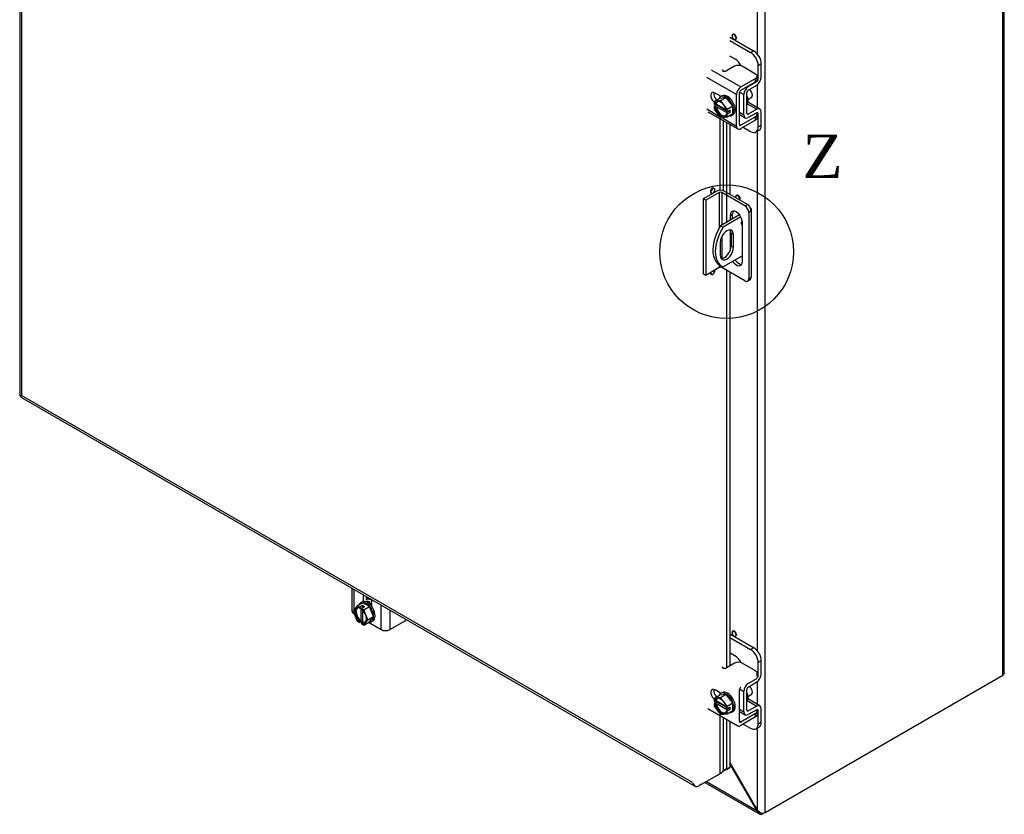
# Model space of a CAD drawing. Header units: inches. Extents: x 1 to 150, y -1 to 99.
# Tile 27 of 29: x 95 to 118, y 67 to 85. Entities that reach past the tile are written whole.
import ezdxf
from ezdxf.enums import TextEntityAlignment as Align
from ezdxf.lldxf.tags import DXFTag

# ---------------------------------------------------------------- set-up
doc = ezdxf.new("R2010")
doc.units = ezdxf.units.IN
doc.header["$MEASUREMENT"] = 0
for name, color, linetype in [('COM40599-1', 7, 'Continuous'), ('COM40599-2', 7, 'Continuous'), ('COM42667', 7, 'Continuous'), ('COM42781', 7, 'Continuous'), ('COM48541', 7, 'Continuous'), ('COM48553', 7, 'Continuous'), ('Default', 7, 'Continuous'), ('SCC19011', 7, 'Continuous'), ('SPR20265', 7, 'Continuous'), ('WAF25035', 7, 'Continuous')]:
    doc.layers.add(name, color=color, linetype=linetype)
doc.styles.add('SEACAD_Times_New_Roman', font='times.ttf')
tags = doc.linetypes.add('CENTER2', pattern=[1.125, 0.75, -0.125, 0.125, -0.125]).pattern_tags.tags
tags[10:11] = [DXFTag(74, 4), DXFTag(75, 0), DXFTag(340, '0'), DXFTag(46, 0.0), DXFTag(50, 0.0), DXFTag(44, 0.0), DXFTag(45, 0.0)]
tags[8:9] = [DXFTag(74, 4), DXFTag(75, 0), DXFTag(340, '0'), DXFTag(46, 0.0), DXFTag(50, 0.0), DXFTag(44, 0.0), DXFTag(45, 0.0)]
tags[6:7] = [DXFTag(74, 4), DXFTag(75, 0), DXFTag(340, '0'), DXFTag(46, 0.0), DXFTag(50, 0.0), DXFTag(44, 0.0), DXFTag(45, 0.0)]
tags[4:5] = [DXFTag(74, 4), DXFTag(75, 0), DXFTag(340, '0'), DXFTag(46, 0.0), DXFTag(50, 0.0), DXFTag(44, 0.0), DXFTag(45, 0.0)]

# ---------------------------------------------------------------- blocks, each defined once
blk = doc.blocks.new('SE6')
at = {"layer": 'COM40599-1', "color": 7, "linetype": 'Continuous'}
for p, q in [((112.106, 79.587), (112.106, 80.505)), ((111.831, 80.384), (111.395, 80.132)), ((111.862, 80.335), (111.452, 80.099)), ((111.395, 80.132), (111.452, 80.099)), ((111.635, 79.959), (111.692, 79.926)), ((111.635, 79.959), (111.635, 79.663)), ((111.383, 79.748), (111.383, 79.451)), ((111.692, 79.63), (111.692, 79.926)), ((111.635, 79.663), (111.692, 79.63)), ((111.898, 79.437), (111.452, 79.18)), ((111.371, 79.225), (111.428, 79.192))]:
    blk.add_line(p, q, dxfattribs=at)
for centre, major_axis, start_param, end_param in [((111.985, 80.505), (-0.121, 0), 2.819412, 3.805389), ((111.913, 80.212), (-0.0312, -0.0541), 4.380683, 6.283185), ((111.856, 80.245), (0.0313, 0.0541), 4.30061, 4.990403), ((111.746, 79.875), (0.375, 0.65), 1.508132, 3.141593), ((111.803, 79.842), (0.375, 0.65), 1.508132, 3.204257), ((111.538, 79.837), (-0.109, -0.189), 2.356194, 5.497787), ((111.481, 79.87), (-0.109, -0.189), 2.356194, 2.876363), ((111.913, 80.212), (-0.0312, -0.0541), 0, 0.425932), ((111.538, 79.541), (0.109, 0.189), 2.356194, 5.497787), ((111.481, 79.574), (0.109, 0.189), 3.406823, 5.497787), ((111.985, 79.587), (-0.121, 0), 2.832299, 3.141593)]:
    blk.add_ellipse(centre, major_axis=major_axis, ratio=0.57735, start_param=start_param, end_param=end_param, dxfattribs=at)
at = {"layer": 'COM40599-2', "color": 7, "linetype": 'Continuous'}
for p, q in [((111.308, 80.933), (110.996, 80.753)), ((111.365, 80.9), (111.053, 80.72)), ((111.365, 80.9), (111.365, 80.082)), ((111.422, 80.9), (111.422, 80.147)), ((111.955, 80.592), (111.422, 80.9)), ((112.012, 80.625), (111.479, 80.933)), ((110.996, 80.753), (110.996, 79.018)), ((111.053, 80.72), (110.996, 80.753)), ((111.053, 80.72), (111.053, 78.985)), ((111.955, 80.592), (112.012, 80.625)), ((112.101, 80.472), (112.043, 80.439)), ((112.043, 80.439), (112.043, 78.908)), ((112.101, 80.472), (112.101, 78.941)), ((111.615, 80.37), (111.672, 80.403)), ((111.615, 80.37), (111.615, 80.259)), ((111.672, 80.292), (111.672, 80.403)), ((111.898, 79.309), (111.898, 80.207)), ((111.615, 80.036), (111.615, 79.563)), ((111.422, 79.888), (111.422, 79.375)), ((111.365, 79.165), (111.053, 78.985)), ((111.365, 79.229), (111.365, 79.165)), ((111.422, 79.196), (111.422, 79.165)), ((111.955, 78.857), (111.422, 79.165)), ((111.053, 78.985), (110.996, 79.018)), ((112.018, 78.851), (112.075, 78.884)), ((112.043, 78.908), (112.101, 78.941))]:
    blk.add_line(p, q, dxfattribs=at)
for centre, major_axis, start_param, end_param in [((111.394, 80.884), (-0.121, 0), 3.926991, 5.497787), ((111.394, 80.884), (-0.04, 0), 3.926991, 5.497787), ((111.756, 80.289), (0.1, -0.173), 0.785398, 3.926991), ((111.814, 80.322), (0.1, -0.173), 3.432037, 3.926991), ((111.955, 80.49), (0.062, -0.108), 0.785398, 2.356194), ((112.012, 80.523), (-0.062, 0.108), 3.926991, 5.497787), ((111.756, 79.39), (-0.1, 0.173), 1.721912, 3.926991), ((111.814, 79.423), (-0.1, 0.173), 1.721912, 2.851148), ((111.394, 79.149), (0.04, 0), 0.785398, 2.356194), ((111.955, 78.959), (-0.062, 0.108), 2.356194, 3.926991), ((112.012, 78.992), (-0.063, 0.108), 3.141593, 3.926991)]:
    blk.add_ellipse(centre, major_axis=major_axis, ratio=0.57735, start_param=start_param, end_param=end_param, dxfattribs=at)
at = {"layer": 'COM42667', "color": 7, "linetype": 'Continuous'}
for p, q in [((111.175, 83.731), (111.861, 83.335)), ((111.717, 83.812), (111.533, 83.706)), ((112.202, 83.634), (111.893, 83.812)), ((111.76, 83.16), (111.074, 83.556)), ((111.861, 83.335), (112.202, 83.532)), ((111.861, 83.258), (112.202, 83.455)), ((112.202, 83.455), (112.202, 83.532)), ((112.238, 83.506), (112.238, 83.583)), ((111.405, 83.116), (111.268, 83.195)), ((111.76, 82.432), (111.76, 83.16)), ((111.827, 82.471), (111.827, 83.199)), ((111.074, 82.828), (111.371, 82.657)), ((111.103, 82.763), (111.789, 82.367)), ((112.238, 82.622), (112.238, 82.699)), ((111.42, 82.628), (111.76, 82.432)), ((111.861, 82.451), (111.827, 82.471)), ((112.202, 82.648), (111.861, 82.451)), ((112.202, 82.571), (111.861, 82.374)), ((112.202, 82.571), (112.202, 82.648)), ((102.89, 71.764), (102.89, 71.232)), ((102.931, 71.739), (102.931, 71.253)), ((103.147, 71.615), (103.147, 71.454)), ((103.215, 71.576), (103.215, 71.506)), ((103.215, 71.469), (103.215, 71.447)), ((103.346, 71.339), (103.346, 71.5)), ((103.562, 70.81), (103.562, 71.375)), ((102.931, 71.197), (102.931, 71.174)), ((102.931, 71.174), (102.944, 71.167)), ((103.764, 71.259), (103.764, 70.81)), ((103.271, 70.977), (103.562, 70.81)), ((103.764, 70.81), (104.105, 71.007)), ((111.717, 70.033), (111.533, 69.927)), ((112.202, 69.855), (111.893, 70.033)), ((112.238, 69.726), (112.238, 69.804)), ((111.405, 69.337), (111.268, 69.416)), ((111.827, 68.692), (111.827, 69.42)), ((111.103, 68.984), (111.789, 68.588)), ((112.202, 68.869), (111.861, 68.672)), ((112.202, 68.792), (112.202, 68.869)), ((112.238, 68.843), (112.238, 68.92)), ((111.861, 68.672), (111.827, 68.692)), ((112.202, 68.792), (111.861, 68.595))]:
    blk.add_line(p, q, dxfattribs=at)
for centre, major_axis, start_param, end_param in [((111.805, 83.761), (0.125, 0), 0.785398, 2.356194), ((111.491, 83.731), (0.06, 0), 2.929457, 5.497787), ((112.113, 83.583), (-0.125, 0), 2.356194, 3.926991), ((112.113, 83.506), (-0.125, 0), 2.356194, 3.141593), ((111.268, 83.08), (0.07, -0.122), 2.356194, 5.249698), ((111.335, 83.119), (0.07, -0.122), 3.6401, 5.141192), ((111.861, 83.218), (0.071, 0.124), 0.785398, 2.356194), ((111.861, 83.218), (0.024, 0.0416), 0.785398, 2.356194), ((112.113, 82.699), (-0.125, 0), 2.356194, 3.646253), ((111.861, 82.491), (0.024, 0.0416), 2.356194, 3.926991), ((112.113, 82.622), (-0.125, 0), 2.356194, 3.141593), ((111.861, 82.491), (0.072, 0.124), 2.356194, 3.926991), ((103.033, 71.232), (0.143, 0), 3.141593, 3.926991), ((104.105, 71.109), (-0.063, -0.108), 0.785398, 1.23871), ((103.663, 70.868), (0.143, 0), 3.926991, 5.497787), ((111.805, 69.982), (0.125, 0), 0.785398, 2.356194), ((111.491, 69.952), (0.06, 0), 2.929457, 5.497787), ((112.113, 69.804), (-0.125, 0), 3.141593, 3.926991), ((111.268, 69.301), (0.07, -0.122), 2.356194, 5.249698), ((111.335, 69.34), (0.07, -0.122), 3.6401, 5.141192), ((111.861, 69.439), (0.024, 0.0416), 0.785398, 2.356194), ((112.113, 68.92), (-0.125, 0), 2.356194, 3.646253), ((112.113, 68.843), (-0.125, 0), 2.356194, 3.141593), ((111.861, 68.711), (0.024, 0.0416), 2.356194, 3.926991), ((111.861, 68.711), (0.071, 0.124), 3.141593, 3.926991)]:
    blk.add_ellipse(centre, major_axis=major_axis, ratio=0.57735, start_param=start_param, end_param=end_param, dxfattribs=at)
at = {"layer": 'COM42781', "color": 7, "linetype": 'Continuous'}
for p, q in [((111.609, 84.488), (112.157, 84.172)), ((111.609, 84.407), (112.086, 84.131)), ((111.732, 83.979), (111.609, 84.05)), ((112.086, 84.131), (112.157, 84.172)), ((112.333, 83.866), (112.263, 83.825)), ((112.263, 83.521), (112.263, 83.825)), ((112.333, 83.561), (112.333, 83.866)), ((112.033, 83.343), (112.228, 83.46)), ((112.034, 83.262), (112.229, 83.379)), ((112.218, 83.466), (112.228, 83.46)), ((112.238, 83.535), (112.263, 83.521)), ((111.83, 83.218), (111.929, 83.161)), ((111.929, 82.691), (111.929, 83.161)), ((112, 82.732), (112, 83.202)), ((112.021, 83.35), (112.033, 83.343)), ((112.006, 82.949), (112.229, 82.819)), ((112.302, 82.826), (112.024, 82.987)), ((111.827, 82.75), (111.929, 82.691)), ((111.827, 82.699), (111.96, 82.622)), ((112, 82.731), (112.034, 82.711)), ((112.228, 82.737), (112.033, 82.629)), ((112.229, 82.819), (112.034, 82.711)), ((112.227, 82.737), (112.263, 82.716)), ((112.263, 82.412), (112.263, 82.716)), ((112.333, 82.453), (112.333, 82.757)), ((111.918, 82.407), (112.086, 82.31)), ((112.211, 82.297), (112.282, 82.338)), ((112.263, 82.412), (112.333, 82.453)), ((103.24, 71.561), (103.24, 71.514)), ((111.609, 70.709), (112.157, 70.393)), ((111.609, 70.627), (112.086, 70.352)), ((111.732, 70.199), (111.609, 70.271)), ((112.086, 70.352), (112.157, 70.393)), ((112.333, 70.087), (112.263, 70.046)), ((112.263, 69.741), (112.263, 70.046)), ((112.333, 69.782), (112.333, 70.087)), ((112.238, 69.755), (112.263, 69.741)), ((112.021, 69.571), (112.033, 69.564)), ((112.033, 69.564), (112.228, 69.681)), ((112.034, 69.483), (112.229, 69.6)), ((112.218, 69.687), (112.228, 69.681)), ((111.83, 69.439), (111.929, 69.382)), ((111.929, 68.912), (111.929, 69.382)), ((112, 68.952), (112, 69.422)), ((112.006, 69.169), (112.229, 69.04)), ((112.302, 69.047), (112.024, 69.207)), ((111.827, 68.971), (111.929, 68.912)), ((111.827, 68.92), (111.96, 68.843)), ((112, 68.952), (112.034, 68.932)), ((112.228, 68.958), (112.033, 68.849)), ((112.229, 69.04), (112.034, 68.932)), ((112.227, 68.958), (112.263, 68.937)), ((112.263, 68.633), (112.263, 68.937)), ((112.333, 68.673), (112.333, 68.978)), ((111.918, 68.628), (112.086, 68.531)), ((112.263, 68.633), (112.333, 68.673)), ((112.211, 68.518), (112.282, 68.559))]:
    blk.add_line(p, q, dxfattribs=at)
for centre, major_axis, start_param, end_param in [((112.086, 83.927), (0.125, -0.217), 0.785398, 2.356194), ((112.157, 83.968), (-0.125, 0.217), 3.926991, 5.497787), ((111.732, 83.775), (0.125, -0.217), 1.462932, 2.356194), ((112.227, 83.5), (-0.025, -0.0433), 0.802851, 2.356194), ((112.227, 83.5), (-0.075, -0.13), 0.802851, 2.356194), ((112.035, 83.222), (0.075, 0.13), 0.802851, 2.356194), ((112.035, 83.222), (0.025, 0.0433), 0.802851, 2.356194), ((111.886, 83.105), (0.1, -0.173), 0.141897, 1.428899), ((112.035, 82.752), (0.075, 0.13), 2.356194, 3.909538), ((112.035, 82.752), (0.025, 0.0433), 2.356194, 3.909538), ((112.227, 82.696), (-0.025, -0.0433), 2.356194, 3.909538), ((112.227, 82.696), (-0.075, -0.13), 2.356194, 3.909538), ((112.086, 82.514), (-0.125, 0.217), 2.356194, 3.926991), ((112.157, 82.555), (-0.125, 0.217), 3.141593, 3.926991), ((111.732, 69.995), (0.125, -0.217), 1.462932, 2.356194), ((112.086, 70.148), (0.125, -0.217), 0.785398, 2.356194), ((112.157, 70.189), (-0.125, 0.217), 3.926991, 5.497787), ((112.227, 69.721), (-0.025, -0.0433), 0.802851, 2.356194), ((112.227, 69.721), (-0.075, -0.13), 0.802851, 2.356194), ((112.035, 69.443), (0.075, 0.13), 0.802851, 2.356194), ((112.035, 69.443), (0.025, 0.0433), 0.802851, 2.356194), ((111.886, 69.326), (0.1, -0.173), 0.141897, 1.428899), ((112.227, 68.917), (-0.075, -0.13), 2.356194, 3.909538), ((112.035, 68.973), (0.075, 0.13), 2.356194, 3.909538), ((112.035, 68.973), (0.025, 0.0433), 2.356194, 3.909538), ((112.227, 68.917), (-0.025, -0.0433), 2.356194, 3.909538), ((112.086, 68.735), (-0.125, 0.217), 2.356194, 3.926991), ((112.157, 68.775), (-0.125, 0.217), 3.141593, 3.926991)]:
    blk.add_ellipse(centre, major_axis=major_axis, ratio=0.57735, start_param=start_param, end_param=end_param, dxfattribs=at)
at = {"layer": 'COM48541', "color": 7, "linetype": 'Continuous'}
for p, q in [((117.904, 69.754), (117.904, 89.218)), ((117.94, 69.821), (117.94, 89.251)), ((112.247, 84.091), (112.247, 86.005)), ((112.42, 66.588), (112.42, 86.051)), ((111.659, 84.519), (111.658, 84.52)), ((111.658, 84.516), (111.659, 84.517)), ((111.658, 84.516), (111.659, 84.515)), ((111.659, 84.515), (111.659, 84.519)), ((111.682, 84.554), (111.671, 84.548)), ((111.702, 84.546), (111.713, 84.552)), ((111.702, 84.544), (111.713, 84.55)), ((111.702, 84.546), (111.702, 84.544)), ((111.702, 84.544), (111.706, 84.542)), ((111.706, 84.544), (111.716, 84.55)), ((111.706, 84.542), (111.706, 84.544)), ((111.713, 84.552), (111.713, 84.55)), ((111.713, 84.55), (111.715, 84.549)), ((111.702, 84.441), (111.702, 84.439)), ((111.706, 84.439), (111.702, 84.441)), ((111.702, 84.439), (111.704, 84.44)), ((111.706, 84.437), (111.706, 84.439)), ((111.737, 84.435), (111.747, 84.441)), ((111.749, 84.464), (111.759, 84.47)), ((111.75, 84.467), (111.749, 84.468)), ((111.749, 84.468), (111.749, 84.464)), ((111.749, 84.464), (111.75, 84.463)), ((111.75, 84.467), (111.761, 84.473)), ((111.75, 84.463), (111.761, 84.469)), ((111.759, 84.472), (111.759, 84.47)), ((111.759, 84.47), (111.761, 84.469)), ((112.247, 82.858), (112.247, 83.391)), ((112.247, 70.312), (112.247, 82.318)), ((111.748, 80.802), (111.746, 80.803)), ((111.746, 80.799), (111.748, 80.8)), ((111.746, 80.799), (111.748, 80.798)), ((111.748, 80.798), (111.748, 80.802)), ((111.77, 80.837), (111.76, 80.831)), ((111.791, 80.828), (111.801, 80.834)), ((111.791, 80.826), (111.801, 80.832)), ((111.791, 80.828), (111.791, 80.826)), ((111.791, 80.826), (111.794, 80.824)), ((111.794, 80.826), (111.805, 80.832)), ((111.794, 80.824), (111.794, 80.826)), ((111.801, 80.834), (111.801, 80.832)), ((111.801, 80.832), (111.803, 80.831)), ((111.837, 80.746), (111.848, 80.752)), ((111.839, 80.749), (111.837, 80.75)), ((111.837, 80.75), (111.837, 80.746)), ((111.837, 80.746), (111.839, 80.745)), ((111.839, 80.749), (111.849, 80.755)), ((111.839, 80.745), (111.849, 80.751)), ((111.848, 80.754), (111.848, 80.752)), ((111.848, 80.752), (111.849, 80.751)), ((111.659, 70.741), (111.658, 70.742)), ((111.658, 70.738), (111.659, 70.739)), ((111.658, 70.738), (111.659, 70.737)), ((111.659, 70.737), (111.659, 70.741)), ((111.682, 70.776), (111.671, 70.77)), ((111.702, 70.767), (111.713, 70.774)), ((111.702, 70.765), (111.713, 70.772)), ((111.702, 70.767), (111.702, 70.765)), ((111.702, 70.765), (111.706, 70.763)), ((111.706, 70.661), (111.702, 70.663)), ((111.702, 70.663), (111.702, 70.661)), ((111.702, 70.661), (111.704, 70.662)), ((111.706, 70.765), (111.716, 70.772)), ((111.706, 70.763), (111.706, 70.765)), ((111.706, 70.659), (111.706, 70.661)), ((111.713, 70.774), (111.713, 70.772)), ((111.713, 70.772), (111.715, 70.771)), ((111.737, 70.656), (111.747, 70.662)), ((111.749, 70.685), (111.759, 70.691)), ((111.75, 70.688), (111.749, 70.689)), ((111.749, 70.689), (111.749, 70.685)), ((111.749, 70.685), (111.75, 70.684)), ((111.75, 70.688), (111.761, 70.694)), ((111.75, 70.684), (111.761, 70.69)), ((111.759, 70.693), (111.759, 70.691)), ((111.759, 70.691), (111.761, 70.69)), ((112.42, 66.588), (117.904, 69.754)), ((112.247, 69.079), (112.247, 69.612)), ((112.247, 66.634), (112.247, 68.539)), ((111.609, 67.739), (112.247, 66.634)), ((112.236, 66.627), (111.609, 67.714)), ((111.032, 67.281), (112.301, 66.549)), ((111.068, 67.302), (112.236, 66.627)), ((112.247, 66.634), (112.236, 66.627)), ((112.236, 66.627), (112.267, 66.577)), ((112.291, 66.591), (112.247, 66.634)), ((112.285, 66.597), (112.267, 66.577)), ((112.42, 66.588), (112.362, 66.555)), ((112.362, 66.555), (112.362, 66.575))]:
    blk.add_line(p, q, dxfattribs=at)
for centre, radius, start, end in [((112.326, 66.615), 0.0702, 212.7567, 300.9138), ((112.359, 66.717), 0.143, 241.874, 295.3804)]:
    blk.add_arc(centre, radius, start, end, dxfattribs=at)
for centre, major_axis, start_param, end_param in [((111.704, 84.491), (0.0328, -0.0567), 2.394372, 3.888814), ((111.704, 84.491), (0.0327, -0.0567), 3.965168, 5.45961), ((111.715, 84.498), (0.0328, -0.0567), 2.394372, 3.141593), ((111.704, 84.491), (-0.0328, 0.0567), 3.965168, 5.45961), ((111.715, 84.498), (-0.0328, 0.0567), 3.965168, 5.45961), ((111.704, 84.491), (-0.0328, 0.0567), 2.394372, 3.888814), ((111.715, 84.498), (-0.0328, 0.0567), 3.141593, 3.888814), ((111.792, 80.774), (0.0328, -0.0567), 2.394372, 3.888814), ((111.792, 80.774), (0.0328, -0.0567), 3.965168, 4.34351), ((111.803, 80.78), (0.0328, -0.0567), 2.394372, 3.141593), ((111.792, 80.774), (-0.0327, 0.0567), 3.965168, 5.45961), ((111.803, 80.78), (-0.0327, 0.0567), 3.965168, 5.45961), ((111.792, 80.774), (-0.0327, 0.0567), 3.510471, 3.888814), ((111.803, 80.78), (-0.0327, 0.0567), 3.240809, 3.888814), ((111.704, 70.713), (0.0328, -0.0567), 2.394372, 3.888814), ((111.704, 70.713), (0.0328, -0.0567), 3.965168, 5.45961), ((111.715, 70.719), (0.0327, -0.0567), 2.394372, 3.141593), ((111.704, 70.713), (-0.0327, 0.0567), 3.965168, 5.45961), ((111.704, 70.713), (-0.0327, 0.0567), 2.394372, 3.888814), ((111.715, 70.719), (-0.0327, 0.0567), 3.965168, 5.45961), ((111.715, 70.719), (-0.0328, 0.0567), 3.141593, 3.888814)]:
    blk.add_ellipse(centre, major_axis=major_axis, ratio=0.57735, start_param=start_param, end_param=end_param, dxfattribs=at)
blk.add_open_spline([(117.94, 69.821), (117.94, 69.809), (117.937, 69.797), (117.924, 69.774), (117.915, 69.763), (117.904, 69.754)], degree=3, knots=[0.5, 0.5, 0.5, 0.5, 0.75, 0.75, 1, 1, 1, 1], dxfattribs=at)
at = {"layer": 'COM48553', "color": 7, "linetype": 'Continuous'}
for p, q in [((95.224, 94.137), (95.224, 76.235)), ((95.268, 94.035), (95.268, 76.215)), ((111.451, 83.712), (111.451, 83.705)), ((111.375, 83.133), (111.375, 83.092)), ((111.375, 82.606), (111.375, 80.953)), ((111.451, 82.562), (111.451, 80.945)), ((111.527, 82.518), (111.527, 80.208)), ((111.609, 82.471), (111.609, 80.858)), ((111.169, 80.913), (111.159, 80.919)), ((111.159, 80.915), (111.16, 80.916)), ((111.169, 80.908), (111.159, 80.915)), ((111.16, 80.916), (111.16, 80.918)), ((111.171, 80.909), (111.16, 80.916)), ((111.171, 80.914), (111.169, 80.913)), ((111.169, 80.908), (111.171, 80.909)), ((111.171, 80.909), (111.171, 80.914)), ((111.172, 80.887), (111.183, 80.88)), ((111.214, 80.99), (111.203, 80.996)), ((111.205, 80.995), (111.207, 80.996)), ((111.217, 80.992), (111.207, 80.998)), ((111.207, 80.996), (111.207, 80.998)), ((111.217, 80.99), (111.207, 80.996)), ((111.214, 80.99), (111.214, 80.988)), ((111.214, 80.988), (111.217, 80.99)), ((111.217, 80.887), (111.214, 80.885)), ((111.214, 80.885), (111.214, 80.883)), ((111.217, 80.885), (111.215, 80.886)), ((111.217, 80.99), (111.217, 80.992)), ((111.217, 80.885), (111.217, 80.887)), ((111.248, 80.994), (111.238, 81)), ((111.262, 80.966), (111.26, 80.965)), ((111.26, 80.965), (111.26, 80.961)), ((111.262, 80.962), (111.26, 80.963)), ((111.26, 80.961), (111.262, 80.962)), ((111.262, 79.091), (111.26, 79.09)), ((111.26, 79.09), (111.26, 79.086)), ((111.262, 79.087), (111.26, 79.088)), ((111.26, 79.086), (111.262, 79.087)), ((111.527, 79.104), (111.527, 69.924)), ((111.609, 79.057), (111.609, 69.971)), ((111.169, 79.038), (111.159, 79.044)), ((111.159, 79.04), (111.16, 79.041)), ((111.169, 79.034), (111.159, 79.04)), ((111.16, 79.041), (111.16, 79.043)), ((111.171, 79.035), (111.16, 79.041)), ((111.171, 79.039), (111.169, 79.038)), ((111.169, 79.034), (111.171, 79.035)), ((111.171, 79.035), (111.171, 79.039)), ((111.172, 79.012), (111.183, 79.006)), ((111.217, 79.012), (111.214, 79.01)), ((111.214, 79.01), (111.214, 79.008)), ((111.217, 79.01), (111.215, 79.011)), ((111.217, 79.01), (111.217, 79.012)), ((95.264, 76.166), (110.812, 67.19)), ((110.745, 67.279), (95.268, 76.215)), ((111.451, 69.933), (111.451, 69.926)), ((111.375, 69.354), (111.375, 69.313)), ((111.375, 68.827), (111.375, 67.479)), ((111.451, 68.783), (111.451, 67.545)), ((111.527, 68.739), (111.527, 67.591)), ((111.609, 68.692), (111.609, 67.624)), ((110.957, 67.238), (111.375, 67.479)), ((111.527, 67.591), (111.451, 67.545)), ((111.451, 67.545), (111.533, 67.578)), ((111.609, 67.624), (111.527, 67.591)), ((111.533, 67.578), (111.609, 67.624)), ((110.957, 67.238), (110.887, 67.197)), ((111.328, 67.441), (111.337, 67.457)), ((110.787, 67.221), (110.787, 67.221))]:
    blk.add_line(p, q, dxfattribs=at)
for centre, radius, start, end in [((109.606, 68.878), 2.276, 322.3436, 324.1534), ((111.545, 67.423), 0.148, 111.1167, 140.0301)]:
    blk.add_arc(centre, radius, start, end, dxfattribs=at)
for centre, major_axis, ratio, start_param, end_param in [((111.205, 80.943), (-0.0327, -0.0567), 0.57735, 3.965168, 5.45961), ((111.205, 80.943), (0.0327, 0.0567), 0.57735, 2.394372, 3.141593), ((111.215, 80.937), (-0.0327, -0.0567), 0.57735, 3.965168, 5.45961), ((111.215, 80.937), (0.0328, 0.0567), 0.57735, 2.394372, 3.888814), ((111.205, 80.943), (-0.0327, -0.0567), 0.57735, 3.141593, 3.888814), ((111.215, 80.937), (-0.0327, -0.0567), 0.57735, 2.394372, 3.888814), ((111.215, 80.937), (0.0328, 0.0567), 0.57735, 3.965168, 5.45961), ((111.215, 79.063), (-0.0327, -0.0567), 0.57735, 5.195494, 5.45961), ((111.215, 79.063), (0.0328, 0.0567), 0.57735, 3.965168, 5.45961), ((111.215, 79.063), (-0.0327, -0.0567), 0.57735, 2.394372, 2.658487), ((111.205, 79.069), (-0.0327, -0.0567), 0.57735, -0.854155, -0.823575), ((111.205, 79.069), (0.0328, 0.0567), 0.57735, 2.394372, 3.141593), ((111.215, 79.063), (0.0327, 0.0567), 0.57735, 2.394372, 3.888814), ((95.374, 76.235), (0.15, 0), 0.57735, 3.141593, 3.587154), ((95.374, 76.276), (-0.15, -0.086), 0.000682, 0.445168, 0.785005), ((95.374, 76.276), (-0.15, -0.087), 0.000682, -0.785005, -0.445168), ((95.339, 76.296), (0.075, 0.13), 0.57735, 2.696031, 3.141593), ((111.41, 67.459), (-0.05, 0), 0.57735, 4.753483, 5.497787), ((110.851, 67.34), (0.106, -0.184), 0.577994, 4.712948, 5.052785), ((111.304, 67.397), (0.025, 0.0433), 0.57735, 0.041094, 0.785398), ((110.887, 67.32), (0.075, 0.13), 0.57735, 2.696031, 3.926991)]:
    blk.add_ellipse(centre, major_axis=major_axis, ratio=ratio, start_param=start_param, end_param=end_param, dxfattribs=at)
at = {"layer": 'SCC19011', "color": 7, "linetype": 'Continuous'}
for p, q in [((111.243, 82.999), (111.371, 83.072)), ((111.395, 83.019), (111.243, 82.999)), ((111.243, 82.999), (111.243, 82.937)), ((111.258, 82.929), (111.243, 82.937)), ((111.311, 82.921), (111.243, 82.882)), ((111.293, 82.941), (111.272, 82.929)), ((111.525, 82.808), (111.293, 82.941)), ((111.311, 82.931), (111.311, 82.921)), ((111.311, 82.921), (111.528, 82.795)), ((111.523, 83.093), (111.371, 83.072)), ((111.395, 83.019), (111.523, 83.093)), ((111.547, 82.823), (111.395, 83.019)), ((111.675, 82.897), (111.523, 83.093)), ((112.027, 83.045), (112.102, 83.089)), ((111.243, 82.882), (111.243, 82.821)), ((111.243, 82.882), (111.258, 82.874)), ((111.243, 82.821), (111.395, 82.625)), ((111.272, 82.873), (111.293, 82.886)), ((111.293, 82.886), (111.554, 82.735)), ((111.547, 82.762), (111.533, 82.77)), ((111.554, 82.735), (111.533, 82.723)), ((111.533, 82.715), (111.547, 82.706)), ((111.547, 82.823), (111.675, 82.897)), ((111.547, 82.762), (111.547, 82.823)), ((111.615, 82.801), (111.547, 82.762)), ((111.615, 82.745), (111.547, 82.706)), ((111.547, 82.645), (111.675, 82.719)), ((111.547, 82.645), (111.547, 82.706)), ((111.567, 82.773), (111.615, 82.745)), ((111.615, 82.745), (111.615, 82.801)), ((111.675, 82.719), (111.675, 82.897)), ((111.395, 82.625), (111.547, 82.645)), ((103.01, 71.355), (102.916, 71.234)), ((103.01, 71.355), (103.138, 71.429)), ((103.063, 71.325), (103.01, 71.355)), ((103.13, 71.364), (103.063, 71.325)), ((103.178, 71.336), (103.111, 71.297)), ((103.178, 71.336), (103.13, 71.364)), ((103.13, 71.364), (103.13, 71.308)), ((103.292, 71.34), (103.138, 71.429)), ((103.164, 71.266), (103.292, 71.34)), ((103.385, 71.111), (103.292, 71.34)), ((103.346, 71.426), (103.295, 71.396)), ((102.916, 71.234), (103.01, 71.004)), ((103.063, 71.325), (103.063, 71.308)), ((103.07, 71.304), (103.091, 71.316)), ((103.091, 71.316), (103.091, 71.015)), ((103.164, 71.266), (103.111, 71.297)), ((103.111, 71.28), (103.111, 71.297)), ((103.13, 71.264), (103.13, 71.012)), ((103.139, 70.987), (103.139, 71.255)), ((103.257, 71.037), (103.164, 71.266)), ((103.257, 71.037), (103.385, 71.111)), ((103.292, 70.989), (103.385, 71.111)), ((103.01, 71.004), (103.063, 70.974)), ((103.13, 71.012), (103.063, 70.974)), ((103.063, 70.99), (103.063, 70.974)), ((103.091, 71.015), (103.07, 71.003)), ((103.111, 70.946), (103.111, 70.963)), ((103.111, 70.946), (103.164, 70.915)), ((103.118, 70.975), (103.139, 70.987)), ((103.13, 71.012), (103.139, 71.007)), ((103.164, 70.915), (103.257, 71.037)), ((103.164, 70.915), (103.292, 70.989)), ((111.243, 69.219), (111.371, 69.293)), ((111.523, 69.313), (111.371, 69.293)), ((111.395, 69.239), (111.523, 69.313)), ((111.675, 69.118), (111.523, 69.313)), ((112.027, 69.266), (112.102, 69.31)), ((111.395, 69.239), (111.243, 69.219)), ((111.243, 69.219), (111.243, 69.158)), ((111.258, 69.15), (111.243, 69.158)), ((111.311, 69.141), (111.243, 69.103)), ((111.243, 69.103), (111.243, 69.042)), ((111.243, 69.103), (111.258, 69.094)), ((111.293, 69.162), (111.272, 69.15)), ((111.272, 69.094), (111.293, 69.107)), ((111.525, 69.028), (111.293, 69.162)), ((111.293, 69.107), (111.554, 68.956)), ((111.311, 69.152), (111.311, 69.141)), ((111.311, 69.141), (111.528, 69.016)), ((111.547, 69.044), (111.395, 69.239)), ((111.547, 69.044), (111.675, 69.118)), ((111.675, 68.94), (111.675, 69.118)), ((111.243, 69.042), (111.395, 68.846)), ((111.395, 68.846), (111.547, 68.866)), ((111.547, 68.983), (111.533, 68.991)), ((111.554, 68.956), (111.533, 68.944)), ((111.533, 68.935), (111.547, 68.927)), ((111.547, 68.983), (111.547, 69.044)), ((111.615, 69.021), (111.547, 68.983)), ((111.615, 68.966), (111.547, 68.927)), ((111.547, 68.866), (111.675, 68.94)), ((111.547, 68.866), (111.547, 68.927)), ((111.567, 68.994), (111.615, 68.966)), ((111.615, 68.966), (111.615, 69.021))]:
    blk.add_line(p, q, dxfattribs=at)
for centre, start, end in [((111.265, 82.943), 242.8525, 296.623), ((111.265, 82.888), 242.8527, 296.6228), ((103.079, 70.99), 123.377, 177.1475), ((103.127, 70.962), 123.3772, 177.1473), ((111.265, 69.164), 242.8525, 296.623), ((111.265, 69.108), 242.8527, 296.6228)]:
    blk.add_arc(centre, 0.0158, start, end, dxfattribs=at)
for centre, major_axis, start_param, end_param in [((112.041, 83.195), (0.061, -0.106), 0, 2.108726), ((111.395, 82.822), (0.099, -0.171), 0.958412, 3.753977), ((111.402, 82.826), (0.094, -0.162), 3.141593, 3.744649), ((111.424, 82.838), (0.094, -0.162), 3.254972, 3.744649), ((111.395, 82.822), (-0.099, 0.171), 0.958412, 3.753977), ((111.402, 82.826), (-0.094, 0.162), 0.96774, 3.141593), ((111.424, 82.838), (-0.094, 0.162), 0.96774, 3.028213), ((103.087, 71.135), (0.099, -0.171), 2.529208, 5.324773), ((103.094, 71.139), (0.094, -0.162), 2.587655, 5.315445), ((103.115, 71.152), (0.094, -0.162), 3.254972, 5.315445), ((103.087, 71.135), (-0.099, 0.171), 2.529208, 5.324773), ((103.094, 71.139), (-0.094, 0.162), 2.538537, 3.900667), ((103.115, 71.152), (-0.094, 0.162), 2.538537, 3.028213), ((112.041, 69.415), (0.061, -0.106), 0, 2.108726), ((111.395, 69.043), (0.099, -0.171), 0.958412, 3.753977), ((111.395, 69.043), (-0.099, 0.171), 0.958412, 3.753977), ((111.402, 69.047), (0.094, -0.162), 3.141593, 3.744649), ((111.402, 69.047), (-0.094, 0.162), 0.96774, 3.141593), ((111.424, 69.059), (0.094, -0.162), 3.254972, 3.744649), ((111.424, 69.059), (-0.094, 0.162), 0.96774, 3.028213)]:
    blk.add_ellipse(centre, major_axis=major_axis, ratio=0.57735, start_param=start_param, end_param=end_param, dxfattribs=at)
for points, knots in [([(111.533, 82.723), (111.531, 82.722), (111.53, 82.72), (111.53, 82.717), (111.531, 82.716), (111.533, 82.715)], [0, 0, 0, 0, 0.5, 0.5, 1, 1, 1, 1]), ([(103.063, 71.308), (103.063, 71.306), (103.064, 71.304), (103.066, 71.303), (103.068, 71.303), (103.07, 71.304)], [0, 0, 0, 0, 0.5, 0.5, 1, 1, 1, 1]), ([(103.116, 71.275), (103.115, 71.275), (103.114, 71.275), (103.112, 71.276), (103.111, 71.278), (103.111, 71.28)], [0.1977357, 0.1977357, 0.1977357, 0.1977357, 0.5, 0.5, 1, 1, 1, 1]), ([(111.533, 68.944), (111.531, 68.943), (111.53, 68.941), (111.53, 68.938), (111.531, 68.937), (111.533, 68.935)], [0, 0, 0, 0, 0.5, 0.5, 1, 1, 1, 1])]:
    blk.add_open_spline(points, degree=3, knots=knots, dxfattribs=at)
at = {"layer": 'SPR20265', "color": 7, "linetype": 'Continuous'}
for points, knots in [([(103.338, 71.488), (103.329, 71.492), (103.296, 71.508), (103.251, 71.516), (103.223, 71.51), (103.214, 71.507)], [0.9752266, 0.9752266, 0.9752266, 0.9752266, 0.97947172, 0.99105, 0.99598008, 0.99598008, 0.99598008, 0.99598008]), ([(103.23, 71.511), (103.226, 71.508), (103.22, 71.504), (103.215, 71.5), (103.214, 71.499)], [0.808925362, 0.808925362, 0.808925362, 0.808925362, 0.811879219, 0.812676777, 0.812676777, 0.812676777, 0.812676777]), ([(103.215, 71.441), (103.218, 71.448), (103.225, 71.461), (103.234, 71.47), (103.239, 71.474)], [0.18023065, 0.18023065, 0.18023065, 0.18023065, 0.185112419, 0.189936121, 0.189936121, 0.189936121, 0.189936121]), ([(103.248, 71.431), (103.251, 71.443), (103.256, 71.459), (103.264, 71.472), (103.267, 71.476)], [0.36192812, 0.36192812, 0.36192812, 0.36192812, 0.36883539, 0.3724132, 0.3724132, 0.3724132, 0.3724132]), ([(103.287, 71.393), (103.286, 71.4), (103.285, 71.428), (103.289, 71.453), (103.295, 71.468)], [0.53325702, 0.53325702, 0.53325702, 0.53325702, 0.53658832, 0.54685552, 0.54685552, 0.54685552, 0.54685552]), ([(103.295, 71.469), (103.295, 71.467), (103.291, 71.445), (103.291, 71.421), (103.294, 71.397)], [0.287147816, 0.287147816, 0.287147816, 0.287147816, 0.287701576, 0.297104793, 0.297104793, 0.297104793, 0.297104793])]:
    blk.add_open_spline(points, degree=3, knots=knots, dxfattribs=at)
at = {"layer": 'WAF25035', "color": 7, "linetype": 'Continuous'}
for p, q in [((111.43, 83.131), (111.398, 83.112)), ((111.648, 82.679), (111.68, 82.698)), ((103.122, 71.444), (103.09, 71.426)), ((103.34, 70.993), (103.372, 71.011)), ((111.43, 69.351), (111.398, 69.333)), ((111.648, 68.9), (111.68, 68.918))]:
    blk.add_line(p, q, dxfattribs=at)
for centre, start_param, end_param in [((111.523, 82.896), 2.729004, 6.283185), ((111.555, 82.914), 3.141593, 6.283185), ((111.523, 82.896), 0, 0.412589), ((103.215, 71.209), 0, 0.412589), ((103.215, 71.209), 2.729004, 6.283185), ((103.247, 71.228), 3.141593, 6.283185), ((111.523, 69.117), 0, 0.412589), ((111.523, 69.117), 2.729004, 6.283185), ((111.555, 69.135), 3.141593, 6.283185)]:
    blk.add_ellipse(centre, major_axis=(-0.125, 0.217), ratio=0.57735, start_param=start_param, end_param=end_param, dxfattribs=at)
blk = doc.blocks.new('SE9')
at = {"color": 7, "linetype": 'Continuous', "style": 'SEACAD_Times_New_Roman'}
blk.add_text('Z', height=1, dxfattribs=at).set_placement((113.286, 82.236), align=Align.TOP_LEFT)
blk = doc.blocks.new('SE8')
at = {"layer": 'Default', "color": 7, "linetype": 'CENTER2'}
blk.add_circle((111.533, 79.53), 1.543, dxfattribs=at)
at = {"layer": 'Default'}
blk.add_blockref('SE9', (0, 0), dxfattribs=at)

msp = doc.modelspace()

# ---------------------------------------------------------------- block references
at = {"layer": 'Default'}
for name in ['SE6', 'SE8']:
    msp.add_blockref(name, (0, 0), dxfattribs=at)

doc.saveas('drawing.dxf')
